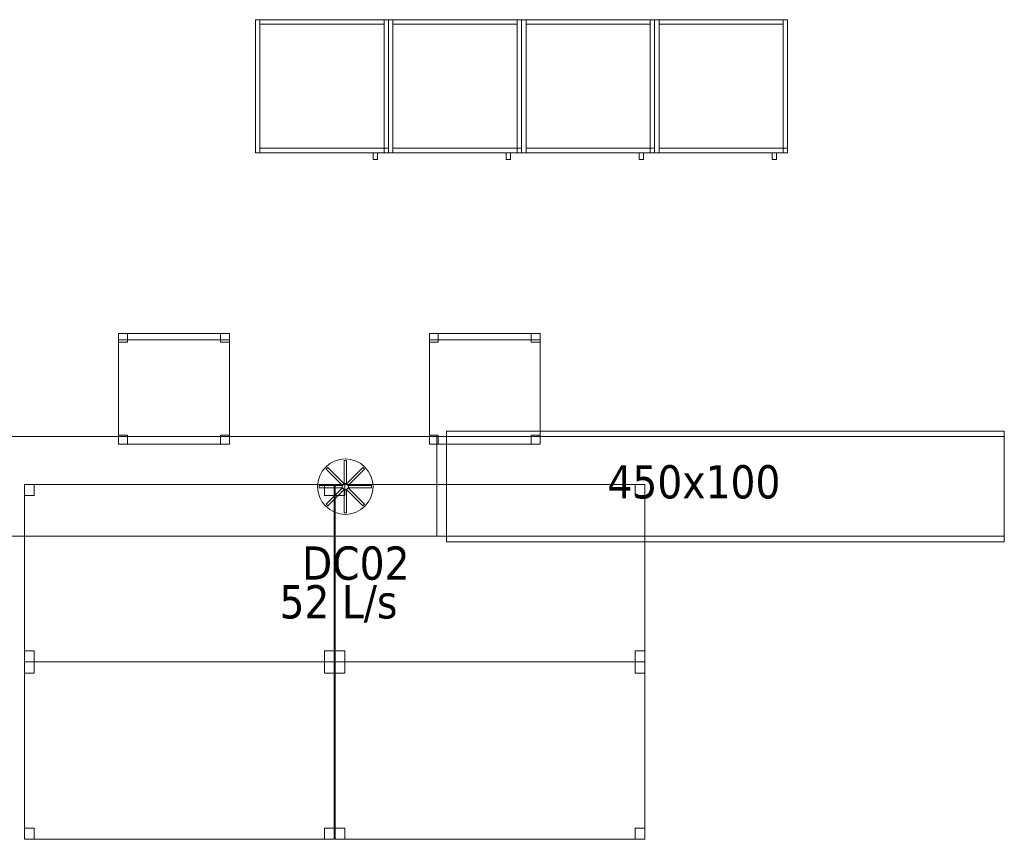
# Model space of a CAD drawing. Header units: metres. Extents: x 397.7 to 427.5, y 12.7 to 28.4.
# Tile 122 of 130: x 417.1 to 421.6, y 18.5 to 22.2. Entities that reach past the tile are written whole.
import ezdxf

# ---------------------------------------------------------------- set-up
doc = ezdxf.new("R2010")
doc.units = ezdxf.units.M
for name, color, linetype, lineweight in [('02_MOBILIARIO', 7, 'Continuous', 18), ('A-DETL-____-MBND', 7, 'Continuous', 18), ('A-DETL-GENF-OTLN', 7, 'Continuous', 18), ('M-HVAC-CDFF-IDEN', 7, 'Continuous', 30), ('M-HVAC-DUCT-IDEN', 7, 'Continuous', 30), ('M-HVAC-DUCT-OTLN', 7, 'Continuous', 18), ('Mobiliario', 7, 'Continuous', 18)]:
    doc.layers.add(name, color=color, linetype=linetype, lineweight=lineweight)
doc.styles.add('Tahoma_2', font='tahoma.ttf', dxfattribs={"height": 0.15})

# ---------------------------------------------------------------- blocks, each defined once
blk = doc.blocks.new('Family - Taula 140X80_P4-153774-07_CLI_AIRE_P4')
at = {"layer": 'A-DETL-____-MBND', "color": 253, "true_color": 0xaaaaaa}
for p, q in [((0, 0), (0, 0.8001)), ((0, 0.8001), (1.3973, 0.8001)), ((1.3973, 0.8001), (0, 0.8001)), ((0, 0.8001), (0, 0)), ((0, 0.7501), (0, 0.8001)), ((0, 0.8001), (0.0437, 0.8001)), ((0.0437, 0.8001), (0, 0.8001)), ((0, 0.8001), (0, 0.7501)), ((0.0437, 0.8001), (0.0437, 0.7501)), ((0.0437, 0.7501), (0.0437, 0.8001)), ((1.3536, 0.7501), (1.3536, 0.8001)), ((1.3536, 0.8001), (1.3973, 0.8001)), ((1.3973, 0.8001), (1.3536, 0.8001)), ((1.3536, 0.8001), (1.3536, 0.7501)), ((1.3973, 0.8001), (1.3973, 0)), ((1.3973, 0), (1.3973, 0.8001)), ((1.3973, 0.8001), (1.3973, 0.7501)), ((1.3973, 0.7501), (1.3973, 0.8001)), ((0.0437, 0.7501), (0, 0.7501)), ((0, 0.7501), (0.0437, 0.7501)), ((1.3973, 0.7501), (1.3536, 0.7501)), ((1.3536, 0.7501), (1.3973, 0.7501)), ((0, 0), (0, 0.05)), ((0, 0.05), (0.0437, 0.05)), ((0.0437, 0.05), (0, 0.05)), ((0, 0.05), (0, 0)), ((0.0437, 0.05), (0.0437, 0)), ((0.0437, 0), (0.0437, 0.05)), ((1.3536, 0), (1.3536, 0.05)), ((1.3536, 0.05), (1.3973, 0.05)), ((1.3973, 0.05), (1.3536, 0.05)), ((1.3536, 0.05), (1.3536, 0)), ((1.3973, 0.05), (1.3973, 0)), ((1.3973, 0), (1.3973, 0.05)), ((1.3973, 0), (0, 0)), ((0, 0), (1.3973, 0)), ((0.0437, 0), (0, 0)), ((0, 0), (0.0437, 0)), ((1.3973, 0), (1.3536, 0)), ((1.3536, 0), (1.3973, 0))]:
    blk.add_line(p, q, dxfattribs=at)
blk = doc.blocks.new('Family - Taula 140X80_P4-153790-07_CLI_AIRE_P4')
at = {"layer": 'A-DETL-____-MBND', "color": 253, "true_color": 0xaaaaaa}
for p, q in [((0, 0.7501), (0, 0.8001)), ((0, 0.8001), (0.0437, 0.8001)), ((0.0437, 0.8001), (0, 0.8001)), ((0, 0.8001), (0, 0.7501)), ((0, 0), (0, 0.8001)), ((0, 0.8001), (1.3973, 0.8001)), ((1.3973, 0.8001), (0, 0.8001)), ((0, 0.8001), (0, 0)), ((0.0437, 0.8001), (0.0437, 0.7501)), ((0.0437, 0.7501), (0.0437, 0.8001)), ((1.3536, 0.7501), (1.3536, 0.8001)), ((1.3536, 0.8001), (1.3973, 0.8001)), ((1.3973, 0.8001), (1.3536, 0.8001)), ((1.3536, 0.8001), (1.3536, 0.7501)), ((1.3973, 0.8001), (1.3973, 0.7501)), ((1.3973, 0.7501), (1.3973, 0.8001)), ((1.3973, 0.8001), (1.3973, 0)), ((1.3973, 0), (1.3973, 0.8001)), ((0.0437, 0.7501), (0, 0.7501)), ((0, 0.7501), (0.0437, 0.7501)), ((1.3973, 0.7501), (1.3536, 0.7501)), ((1.3536, 0.7501), (1.3973, 0.7501)), ((0, 0), (0, 0.05)), ((0, 0.05), (0.0437, 0.05)), ((0.0437, 0.05), (0, 0.05)), ((0, 0.05), (0, 0)), ((0.0437, 0.05), (0.0437, 0)), ((0.0437, 0), (0.0437, 0.05)), ((1.3536, 0), (1.3536, 0.05)), ((1.3536, 0.05), (1.3973, 0.05)), ((1.3973, 0.05), (1.3536, 0.05)), ((1.3536, 0.05), (1.3536, 0)), ((1.3973, 0.05), (1.3973, 0)), ((1.3973, 0), (1.3973, 0.05)), ((1.3973, 0), (0, 0)), ((0, 0), (1.3973, 0)), ((0.0437, 0), (0, 0)), ((0, 0), (0.0437, 0)), ((1.3973, 0), (1.3536, 0)), ((1.3536, 0), (1.3973, 0))]:
    blk.add_line(p, q, dxfattribs=at)
blk = doc.blocks.new('Family - Taula 140X80_P4-153805-07_CLI_AIRE_P4')
at = {"layer": 'A-DETL-____-MBND', "color": 253, "true_color": 0xaaaaaa}
for p, q in [((0, 0.8001), (1.3973, 0.8001)), ((0, 0), (0, 0.8001)), ((1.3973, 0.8001), (0, 0.8001)), ((0, 0.8001), (0, 0)), ((0, 0.8001), (0.0437, 0.8001)), ((0, 0.7501), (0, 0.8001)), ((0.0437, 0.8001), (0, 0.8001)), ((0, 0.8001), (0, 0.7501)), ((0.0437, 0.8001), (0.0437, 0.7501)), ((0.0437, 0.7501), (0.0437, 0.8001)), ((1.3536, 0.8001), (1.3973, 0.8001)), ((1.3536, 0.7501), (1.3536, 0.8001)), ((1.3973, 0.8001), (1.3536, 0.8001)), ((1.3536, 0.8001), (1.3536, 0.7501)), ((1.3973, 0.8001), (1.3973, 0)), ((1.3973, 0), (1.3973, 0.8001)), ((1.3973, 0.8001), (1.3973, 0.7501)), ((1.3973, 0.7501), (1.3973, 0.8001)), ((0.0437, 0.7501), (0, 0.7501)), ((0, 0.7501), (0.0437, 0.7501)), ((1.3973, 0.7501), (1.3536, 0.7501)), ((1.3536, 0.7501), (1.3973, 0.7501)), ((0, 0.05), (0.0437, 0.05)), ((0, 0), (0, 0.05)), ((0.0437, 0.05), (0, 0.05)), ((0, 0.05), (0, 0)), ((0.0437, 0.05), (0.0437, 0)), ((0.0437, 0), (0.0437, 0.05)), ((1.3536, 0.05), (1.3973, 0.05)), ((1.3536, 0), (1.3536, 0.05)), ((1.3973, 0.05), (1.3536, 0.05)), ((1.3536, 0.05), (1.3536, 0)), ((1.3973, 0.05), (1.3973, 0)), ((1.3973, 0), (1.3973, 0.05)), ((0, 0), (1.3973, 0)), ((0.0437, 0), (0, 0)), ((0, 0), (0.0437, 0)), ((1.3973, 0), (1.3536, 0)), ((1.3536, 0), (1.3973, 0)), ((1.3973, 0), (0, 0))]:
    blk.add_line(p, q, dxfattribs=at)
blk = doc.blocks.new('Family - Armai 60x60x60_P4-153862-07_CLI_AIRE_P4')
at = {"layer": 'A-DETL-____-MBND', "color": 253, "true_color": 0xaaaaaa}
for p, q in [((0, 0.03), (0, 0.63)), ((0, 0.63), (0, 0.03)), ((0, 0.63), (0.6, 0.63)), ((0.6, 0.63), (0, 0.63)), ((0, 0.03), (0, 0.63)), ((0, 0.63), (0, 0.03)), ((0, 0.63), (0.6, 0.63)), ((0.6, 0.63), (0, 0.63)), ((0, 0.03), (0, 0.63)), ((0, 0.63), (0.02, 0.63)), ((0, 0.63), (0.02, 0.63)), ((0, 0.63), (0, 0.03)), ((0.02, 0.61), (0.02, 0.63)), ((0.02, 0.63), (0.02, 0.61)), ((0.02, 0.63), (0.58, 0.63)), ((0.58, 0.63), (0.02, 0.63)), ((0.02, 0.63), (0.02, 0.03)), ((0.02, 0.03), (0.02, 0.63)), ((0.58, 0.63), (0.58, 0.61)), ((0.58, 0.63), (0.58, 0.61)), ((0.58, 0.03), (0.58, 0.63)), ((0.58, 0.63), (0.6, 0.63)), ((0.58, 0.63), (0.6, 0.63)), ((0.58, 0.63), (0.58, 0.03)), ((0.6, 0.63), (0.6, 0.03)), ((0.6, 0.03), (0.6, 0.63)), ((0.6, 0.63), (0.6, 0.03)), ((0.6, 0.03), (0.6, 0.63)), ((0.6, 0.63), (0.6, 0.03)), ((0.6, 0.03), (0.6, 0.63)), ((0.58, 0.61), (0.02, 0.61)), ((0.02, 0.61), (0.58, 0.61)), ((0.02, 0.03), (0.02, 0.05)), ((0.02, 0.05), (0.02, 0.03)), ((0.02, 0.05), (0.58, 0.05)), ((0.58, 0.05), (0.02, 0.05)), ((0.58, 0.05), (0.58, 0.03)), ((0.58, 0.05), (0.58, 0.03)), ((0.58, 0.03), (0.58, 0.05)), ((0.58, 0.05), (0.6, 0.05)), ((0.58, 0.03), (0.58, 0.05)), ((0.6, 0.05), (0.58, 0.05)), ((0.6, 0.05), (0.6, 0.03)), ((0.6, 0.03), (0.6, 0.05)), ((0.6, 0.03), (0, 0.03)), ((0, 0.03), (0.6, 0.03)), ((0.6, 0.03), (0, 0.03)), ((0, 0.03), (0.6, 0.03)), ((0.02, 0.03), (0, 0.03)), ((0, 0.03), (0.02, 0.03)), ((0.58, 0.03), (0.02, 0.03)), ((0.02, 0.03), (0.58, 0.03)), ((0.53, 0), (0.53, 0.03)), ((0.53, 0.03), (0.53, 0)), ((0.53, 0.03), (0.55, 0.03)), ((0.55, 0.03), (0.53, 0.03)), ((0.55, 0), (0.53, 0)), ((0.53, 0), (0.55, 0)), ((0.55, 0.03), (0.55, 0)), ((0.55, 0.03), (0.55, 0)), ((0.6, 0.03), (0.58, 0.03)), ((0.58, 0.03), (0.6, 0.03)), ((0.6, 0.03), (0.58, 0.03)), ((0.58, 0.03), (0.6, 0.03))]:
    blk.add_line(p, q, dxfattribs=at)
blk = doc.blocks.new('Family - Armai 60x60x60_P4-153888-07_CLI_AIRE_P4')
at = {"layer": '02_MOBILIARIO', "color": 253, "true_color": 0xaaaaaa}
for p, q in [((0, 0.03), (0, 0.63)), ((0, 0.63), (0, 0.03)), ((0, 0.63), (0.6, 0.63)), ((0.6, 0.63), (0, 0.63)), ((0, 0.03), (0, 0.63)), ((0, 0.63), (0.02, 0.63)), ((0.02, 0.63), (0.02, 0.61)), ((0.02, 0.63), (0.58, 0.63)), ((0.02, 0.63), (0.02, 0.03)), ((0.58, 0.63), (0.58, 0.61)), ((0.58, 0.03), (0.58, 0.63)), ((0.58, 0.63), (0.6, 0.63)), ((0.6, 0.63), (0.6, 0.03)), ((0.6, 0.03), (0.6, 0.63)), ((0.6, 0.63), (0.6, 0.03)), ((0.58, 0.61), (0.02, 0.61)), ((0.02, 0.05), (0.02, 0.03)), ((0.02, 0.05), (0.58, 0.05)), ((0.58, 0.03), (0.58, 0.05)), ((0.58, 0.05), (0.6, 0.05)), ((0.58, 0.05), (0.58, 0.03)), ((0.6, 0.03), (0.6, 0.05)), ((0.6, 0.03), (0, 0.03)), ((0, 0.03), (0.6, 0.03)), ((0, 0.03), (0.02, 0.03)), ((0.58, 0.03), (0.02, 0.03)), ((0.6, 0.03), (0.58, 0.03)), ((0.58, 0.03), (0.6, 0.03))]:
    blk.add_line(p, q, dxfattribs=at)
at = {"layer": 'Mobiliario', "color": 253, "true_color": 0xaaaaaa}
for p, q in [((0.02, 0.63), (0, 0.63)), ((0, 0.63), (0, 0.03)), ((0.02, 0.63), (0.02, 0.61)), ((0.58, 0.63), (0.02, 0.63)), ((0.02, 0.03), (0.02, 0.63)), ((0.58, 0.61), (0.58, 0.63)), ((0.6, 0.63), (0.58, 0.63)), ((0.58, 0.63), (0.58, 0.03)), ((0.6, 0.03), (0.6, 0.63)), ((0.02, 0.61), (0.58, 0.61)), ((0.02, 0.05), (0.02, 0.03)), ((0.58, 0.05), (0.02, 0.05)), ((0.6, 0.05), (0.58, 0.05)), ((0.58, 0.05), (0.58, 0.03)), ((0.58, 0.03), (0.58, 0.05)), ((0.6, 0.03), (0.6, 0.05)), ((0, 0.03), (0.02, 0.03)), ((0.02, 0.03), (0.58, 0.03)), ((0.58, 0.03), (0.6, 0.03)), ((0.58, 0.03), (0.6, 0.03))]:
    blk.add_line(p, q, dxfattribs=at)
blk = doc.blocks.new('Family - Armai 60x60x60_P4-154058-07_CLI_AIRE_P4')
at = {"layer": 'A-DETL-____-MBND', "color": 253, "true_color": 0xaaaaaa}
for p, q in [((0, 0.03), (0, 0.63)), ((0, 0.63), (0, 0.03)), ((0, 0.63), (0.6, 0.63)), ((0.6, 0.63), (0, 0.63)), ((0, 0.03), (0, 0.63)), ((0, 0.63), (0.02, 0.63)), ((0, 0.63), (0.02, 0.63)), ((0, 0.63), (0, 0.03)), ((0, 0.03), (0, 0.63)), ((0, 0.63), (0, 0.03)), ((0, 0.63), (0.6, 0.63)), ((0.6, 0.63), (0, 0.63)), ((0.02, 0.61), (0.02, 0.63)), ((0.02, 0.63), (0.02, 0.61)), ((0.02, 0.63), (0.58, 0.63)), ((0.58, 0.63), (0.02, 0.63)), ((0.02, 0.63), (0.02, 0.03)), ((0.02, 0.03), (0.02, 0.63)), ((0.58, 0.63), (0.58, 0.61)), ((0.58, 0.63), (0.58, 0.61)), ((0.58, 0.03), (0.58, 0.63)), ((0.58, 0.63), (0.6, 0.63)), ((0.58, 0.63), (0.6, 0.63)), ((0.58, 0.63), (0.58, 0.03)), ((0.6, 0.63), (0.6, 0.03)), ((0.6, 0.03), (0.6, 0.63)), ((0.6, 0.63), (0.6, 0.03)), ((0.6, 0.03), (0.6, 0.63)), ((0.6, 0.63), (0.6, 0.03)), ((0.6, 0.03), (0.6, 0.63)), ((0.58, 0.61), (0.02, 0.61)), ((0.02, 0.61), (0.58, 0.61)), ((0.02, 0.03), (0.02, 0.05)), ((0.02, 0.05), (0.02, 0.03)), ((0.02, 0.05), (0.58, 0.05)), ((0.58, 0.05), (0.02, 0.05)), ((0.58, 0.05), (0.58, 0.03)), ((0.58, 0.05), (0.58, 0.03)), ((0.58, 0.03), (0.58, 0.05)), ((0.58, 0.05), (0.6, 0.05)), ((0.58, 0.03), (0.58, 0.05)), ((0.6, 0.05), (0.58, 0.05)), ((0.6, 0.05), (0.6, 0.03)), ((0.6, 0.03), (0.6, 0.05)), ((0.6, 0.03), (0, 0.03)), ((0, 0.03), (0.6, 0.03)), ((0.02, 0.03), (0, 0.03)), ((0, 0.03), (0.02, 0.03)), ((0.6, 0.03), (0, 0.03)), ((0, 0.03), (0.6, 0.03)), ((0.58, 0.03), (0.02, 0.03)), ((0.02, 0.03), (0.58, 0.03)), ((0.53, 0), (0.53, 0.03)), ((0.53, 0.03), (0.53, 0)), ((0.53, 0.03), (0.55, 0.03)), ((0.55, 0.03), (0.53, 0.03)), ((0.55, 0), (0.53, 0)), ((0.53, 0), (0.55, 0)), ((0.55, 0.03), (0.55, 0)), ((0.55, 0.03), (0.55, 0)), ((0.6, 0.03), (0.58, 0.03)), ((0.58, 0.03), (0.6, 0.03)), ((0.6, 0.03), (0.58, 0.03)), ((0.58, 0.03), (0.6, 0.03))]:
    blk.add_line(p, q, dxfattribs=at)
blk = doc.blocks.new('Family - Armai 60x60x60_P4-154083-07_CLI_AIRE_P4')
at = {"layer": 'A-DETL-____-MBND', "color": 253, "true_color": 0xaaaaaa}
for p, q in [((0, 0.03), (0, 0.63)), ((0, 0.63), (0, 0.03)), ((0, 0.63), (0.6, 0.63)), ((0.6, 0.63), (0, 0.63)), ((0, 0.03), (0, 0.63)), ((0, 0.63), (0.02, 0.63)), ((0, 0.63), (0.02, 0.63)), ((0, 0.63), (0, 0.03)), ((0, 0.03), (0, 0.63)), ((0, 0.63), (0, 0.03)), ((0, 0.63), (0.6, 0.63)), ((0.6, 0.63), (0, 0.63)), ((0.02, 0.61), (0.02, 0.63)), ((0.02, 0.63), (0.02, 0.61)), ((0.02, 0.63), (0.58, 0.63)), ((0.58, 0.63), (0.02, 0.63)), ((0.02, 0.63), (0.02, 0.03)), ((0.02, 0.03), (0.02, 0.63)), ((0.58, 0.63), (0.58, 0.61)), ((0.58, 0.63), (0.58, 0.61)), ((0.58, 0.03), (0.58, 0.63)), ((0.58, 0.63), (0.6, 0.63)), ((0.58, 0.63), (0.6, 0.63)), ((0.58, 0.63), (0.58, 0.03)), ((0.6, 0.63), (0.6, 0.03)), ((0.6, 0.03), (0.6, 0.63)), ((0.6, 0.63), (0.6, 0.03)), ((0.6, 0.03), (0.6, 0.63)), ((0.6, 0.63), (0.6, 0.03)), ((0.6, 0.03), (0.6, 0.63)), ((0.58, 0.61), (0.02, 0.61)), ((0.02, 0.61), (0.58, 0.61)), ((0.02, 0.03), (0.02, 0.05)), ((0.02, 0.05), (0.02, 0.03)), ((0.02, 0.05), (0.58, 0.05)), ((0.58, 0.05), (0.02, 0.05)), ((0.58, 0.05), (0.58, 0.03)), ((0.58, 0.05), (0.58, 0.03)), ((0.58, 0.03), (0.58, 0.05)), ((0.58, 0.05), (0.6, 0.05)), ((0.58, 0.03), (0.58, 0.05)), ((0.6, 0.05), (0.58, 0.05)), ((0.6, 0.05), (0.6, 0.03)), ((0.6, 0.03), (0.6, 0.05)), ((0.6, 0.03), (0, 0.03)), ((0, 0.03), (0.6, 0.03)), ((0.02, 0.03), (0, 0.03)), ((0, 0.03), (0.02, 0.03)), ((0.6, 0.03), (0, 0.03)), ((0, 0.03), (0.6, 0.03)), ((0.58, 0.03), (0.02, 0.03)), ((0.02, 0.03), (0.58, 0.03)), ((0.53, 0), (0.53, 0.03)), ((0.53, 0.03), (0.53, 0)), ((0.53, 0.03), (0.55, 0.03)), ((0.55, 0.03), (0.53, 0.03)), ((0.55, 0), (0.53, 0)), ((0.53, 0), (0.55, 0)), ((0.55, 0.03), (0.55, 0)), ((0.55, 0.03), (0.55, 0)), ((0.6, 0.03), (0.58, 0.03)), ((0.58, 0.03), (0.6, 0.03)), ((0.6, 0.03), (0.58, 0.03)), ((0.58, 0.03), (0.6, 0.03))]:
    blk.add_line(p, q, dxfattribs=at)
blk = doc.blocks.new('Family - Armai 60x60x60_P4-154100-07_CLI_AIRE_P4')
at = {"layer": 'A-DETL-____-MBND', "color": 253, "true_color": 0xaaaaaa}
for p, q in [((0, 0.03), (0, 0.63)), ((0, 0.63), (0, 0.03)), ((0, 0.63), (0.6, 0.63)), ((0.6, 0.63), (0, 0.63)), ((0, 0.03), (0, 0.63)), ((0, 0.63), (0.02, 0.63)), ((0, 0.63), (0.02, 0.63)), ((0, 0.63), (0, 0.03)), ((0, 0.03), (0, 0.63)), ((0, 0.63), (0, 0.03)), ((0, 0.63), (0.6, 0.63)), ((0.6, 0.63), (0, 0.63)), ((0.02, 0.63), (0.02, 0.03)), ((0.02, 0.03), (0.02, 0.63)), ((0.02, 0.61), (0.02, 0.63)), ((0.02, 0.63), (0.02, 0.61)), ((0.02, 0.63), (0.58, 0.63)), ((0.58, 0.63), (0.02, 0.63)), ((0.58, 0.03), (0.58, 0.63)), ((0.58, 0.63), (0.6, 0.63)), ((0.58, 0.63), (0.6, 0.63)), ((0.58, 0.63), (0.58, 0.03)), ((0.58, 0.63), (0.58, 0.61)), ((0.58, 0.63), (0.58, 0.61)), ((0.6, 0.63), (0.6, 0.03)), ((0.6, 0.03), (0.6, 0.63)), ((0.6, 0.63), (0.6, 0.03)), ((0.6, 0.03), (0.6, 0.63)), ((0.6, 0.63), (0.6, 0.03)), ((0.6, 0.03), (0.6, 0.63)), ((0.58, 0.61), (0.02, 0.61)), ((0.02, 0.61), (0.58, 0.61)), ((0.02, 0.03), (0.02, 0.05)), ((0.02, 0.05), (0.02, 0.03)), ((0.02, 0.05), (0.58, 0.05)), ((0.58, 0.05), (0.02, 0.05)), ((0.58, 0.05), (0.58, 0.03)), ((0.58, 0.05), (0.58, 0.03)), ((0.58, 0.03), (0.58, 0.05)), ((0.58, 0.05), (0.6, 0.05)), ((0.58, 0.03), (0.58, 0.05)), ((0.6, 0.05), (0.58, 0.05)), ((0.6, 0.05), (0.6, 0.03)), ((0.6, 0.03), (0.6, 0.05)), ((0.6, 0.03), (0, 0.03)), ((0, 0.03), (0.6, 0.03)), ((0.02, 0.03), (0, 0.03)), ((0, 0.03), (0.02, 0.03)), ((0.6, 0.03), (0, 0.03)), ((0, 0.03), (0.6, 0.03)), ((0.58, 0.03), (0.02, 0.03)), ((0.02, 0.03), (0.58, 0.03)), ((0.53, 0), (0.53, 0.03)), ((0.53, 0.03), (0.53, 0)), ((0.53, 0.03), (0.55, 0.03)), ((0.55, 0.03), (0.53, 0.03)), ((0.55, 0), (0.53, 0)), ((0.53, 0), (0.55, 0)), ((0.55, 0.03), (0.55, 0)), ((0.55, 0.03), (0.55, 0)), ((0.6, 0.03), (0.58, 0.03)), ((0.58, 0.03), (0.6, 0.03)), ((0.6, 0.03), (0.58, 0.03)), ((0.58, 0.03), (0.6, 0.03))]:
    blk.add_line(p, q, dxfattribs=at)
blk = doc.blocks.new('Family - Taula 140X80_P4-154122-07_CLI_AIRE_P4')
at = {"layer": 'A-DETL-____-MBND', "color": 253, "true_color": 0xaaaaaa}
for p, q in [((0, 0.8001), (0.0437, 0.8001)), ((0, 0.7501), (0, 0.8001)), ((0.0437, 0.8001), (0, 0.8001)), ((0, 0.8001), (0, 0.7501)), ((0, 0.8001), (1.3973, 0.8001)), ((0, 0), (0, 0.8001)), ((1.3973, 0.8001), (0, 0.8001)), ((0, 0.8001), (0, 0)), ((0.0437, 0.8001), (0.0437, 0.7501)), ((0.0437, 0.7501), (0.0437, 0.8001)), ((1.3536, 0.8001), (1.3973, 0.8001)), ((1.3536, 0.7501), (1.3536, 0.8001)), ((1.3973, 0.8001), (1.3536, 0.8001)), ((1.3536, 0.8001), (1.3536, 0.7501)), ((1.3973, 0.8001), (1.3973, 0)), ((1.3973, 0), (1.3973, 0.8001)), ((1.3973, 0.8001), (1.3973, 0.7501)), ((1.3973, 0.7501), (1.3973, 0.8001)), ((0.0437, 0.7501), (0, 0.7501)), ((0, 0.7501), (0.0437, 0.7501)), ((1.3973, 0.7501), (1.3536, 0.7501)), ((1.3536, 0.7501), (1.3973, 0.7501)), ((0, 0.05), (0.0437, 0.05)), ((0, 0), (0, 0.05)), ((0.0437, 0.05), (0, 0.05)), ((0, 0.05), (0, 0)), ((0.0437, 0.05), (0.0437, 0)), ((0.0437, 0), (0.0437, 0.05)), ((1.3536, 0.05), (1.3973, 0.05)), ((1.3536, 0), (1.3536, 0.05)), ((1.3973, 0.05), (1.3536, 0.05)), ((1.3536, 0.05), (1.3536, 0)), ((1.3973, 0.05), (1.3973, 0)), ((1.3973, 0), (1.3973, 0.05)), ((0, 0), (1.3973, 0)), ((0.0437, 0), (0, 0)), ((0, 0), (0.0437, 0)), ((1.3973, 0), (1.3536, 0)), ((1.3536, 0), (1.3973, 0)), ((1.3973, 0), (0, 0))]:
    blk.add_line(p, q, dxfattribs=at)
blk = doc.blocks.new('Family - Armai 60x60x60_P4-154150-07_CLI_AIRE_P4')
at = {"layer": 'A-DETL-____-MBND', "color": 253, "true_color": 0xaaaaaa}
for p, q in [((0, 0.03), (0, 0.63)), ((0, 0.63), (0, 0.03)), ((0, 0.63), (0.6, 0.63)), ((0.6, 0.63), (0, 0.63)), ((0, 0.03), (0, 0.63)), ((0, 0.63), (0, 0.03)), ((0, 0.63), (0.6, 0.63)), ((0.6, 0.63), (0, 0.63)), ((0, 0.03), (0, 0.63)), ((0, 0.63), (0.02, 0.63)), ((0, 0.63), (0.02, 0.63)), ((0, 0.63), (0, 0.03)), ((0.02, 0.63), (0.02, 0.03)), ((0.02, 0.03), (0.02, 0.63)), ((0.02, 0.61), (0.02, 0.63)), ((0.02, 0.63), (0.02, 0.61)), ((0.02, 0.63), (0.58, 0.63)), ((0.58, 0.63), (0.02, 0.63)), ((0.58, 0.03), (0.58, 0.63)), ((0.58, 0.63), (0.6, 0.63)), ((0.58, 0.63), (0.6, 0.63)), ((0.58, 0.63), (0.58, 0.03)), ((0.58, 0.63), (0.58, 0.61)), ((0.58, 0.63), (0.58, 0.61)), ((0.6, 0.63), (0.6, 0.03)), ((0.6, 0.03), (0.6, 0.63)), ((0.6, 0.63), (0.6, 0.03)), ((0.6, 0.03), (0.6, 0.63)), ((0.6, 0.63), (0.6, 0.03)), ((0.6, 0.03), (0.6, 0.63)), ((0.58, 0.61), (0.02, 0.61)), ((0.02, 0.61), (0.58, 0.61)), ((0.02, 0.03), (0.02, 0.05)), ((0.02, 0.05), (0.02, 0.03)), ((0.02, 0.05), (0.58, 0.05)), ((0.58, 0.05), (0.02, 0.05)), ((0.58, 0.05), (0.58, 0.03)), ((0.58, 0.05), (0.58, 0.03)), ((0.58, 0.03), (0.58, 0.05)), ((0.58, 0.05), (0.6, 0.05)), ((0.58, 0.03), (0.58, 0.05)), ((0.6, 0.05), (0.58, 0.05)), ((0.6, 0.05), (0.6, 0.03)), ((0.6, 0.03), (0.6, 0.05)), ((0.6, 0.03), (0, 0.03)), ((0, 0.03), (0.6, 0.03)), ((0.6, 0.03), (0, 0.03)), ((0, 0.03), (0.6, 0.03)), ((0.02, 0.03), (0, 0.03)), ((0, 0.03), (0.02, 0.03)), ((0.58, 0.03), (0.02, 0.03)), ((0.02, 0.03), (0.58, 0.03)), ((0.53, 0), (0.53, 0.03)), ((0.53, 0.03), (0.53, 0)), ((0.53, 0.03), (0.55, 0.03)), ((0.55, 0.03), (0.53, 0.03)), ((0.55, 0), (0.53, 0)), ((0.53, 0), (0.55, 0)), ((0.55, 0.03), (0.55, 0)), ((0.55, 0.03), (0.55, 0)), ((0.6, 0.03), (0.58, 0.03)), ((0.58, 0.03), (0.6, 0.03)), ((0.6, 0.03), (0.58, 0.03)), ((0.58, 0.03), (0.6, 0.03))]:
    blk.add_line(p, q, dxfattribs=at)
blk = doc.blocks.new('Family - Armai 60x60x60_P4-154156-07_CLI_AIRE_P4')
at = {"layer": 'A-DETL-____-MBND', "color": 253, "true_color": 0xaaaaaa}
for p, q in [((0, 0.03), (0, 0.63)), ((0, 0.63), (0, 0.03)), ((0, 0.63), (0.6, 0.63)), ((0.6, 0.63), (0, 0.63)), ((0, 0.03), (0, 0.63)), ((0, 0.63), (0.02, 0.63)), ((0, 0.63), (0.02, 0.63)), ((0, 0.63), (0, 0.03)), ((0, 0.03), (0, 0.63)), ((0, 0.63), (0, 0.03)), ((0, 0.63), (0.6, 0.63)), ((0.6, 0.63), (0, 0.63)), ((0.02, 0.61), (0.02, 0.63)), ((0.02, 0.63), (0.02, 0.61)), ((0.02, 0.63), (0.58, 0.63)), ((0.58, 0.63), (0.02, 0.63)), ((0.02, 0.63), (0.02, 0.03)), ((0.02, 0.03), (0.02, 0.63)), ((0.58, 0.03), (0.58, 0.63)), ((0.58, 0.63), (0.6, 0.63)), ((0.58, 0.63), (0.6, 0.63)), ((0.58, 0.63), (0.58, 0.03)), ((0.58, 0.63), (0.58, 0.61)), ((0.58, 0.63), (0.58, 0.61)), ((0.6, 0.63), (0.6, 0.03)), ((0.6, 0.03), (0.6, 0.63)), ((0.6, 0.63), (0.6, 0.03)), ((0.6, 0.03), (0.6, 0.63)), ((0.6, 0.63), (0.6, 0.03)), ((0.6, 0.03), (0.6, 0.63)), ((0.58, 0.61), (0.02, 0.61)), ((0.02, 0.61), (0.58, 0.61)), ((0.02, 0.03), (0.02, 0.05)), ((0.02, 0.05), (0.02, 0.03)), ((0.02, 0.05), (0.58, 0.05)), ((0.58, 0.05), (0.02, 0.05)), ((0.58, 0.05), (0.58, 0.03)), ((0.58, 0.05), (0.58, 0.03)), ((0.58, 0.03), (0.58, 0.05)), ((0.58, 0.05), (0.6, 0.05)), ((0.58, 0.03), (0.58, 0.05)), ((0.6, 0.05), (0.58, 0.05)), ((0.6, 0.05), (0.6, 0.03)), ((0.6, 0.03), (0.6, 0.05)), ((0.6, 0.03), (0, 0.03)), ((0, 0.03), (0.6, 0.03)), ((0.02, 0.03), (0, 0.03)), ((0, 0.03), (0.02, 0.03)), ((0.6, 0.03), (0, 0.03)), ((0, 0.03), (0.6, 0.03)), ((0.58, 0.03), (0.02, 0.03)), ((0.02, 0.03), (0.58, 0.03)), ((0.53, 0), (0.53, 0.03)), ((0.53, 0.03), (0.53, 0)), ((0.53, 0.03), (0.55, 0.03)), ((0.55, 0.03), (0.53, 0.03)), ((0.55, 0), (0.53, 0)), ((0.53, 0), (0.55, 0)), ((0.55, 0.03), (0.55, 0)), ((0.55, 0.03), (0.55, 0)), ((0.6, 0.03), (0.58, 0.03)), ((0.58, 0.03), (0.6, 0.03)), ((0.6, 0.03), (0.58, 0.03)), ((0.58, 0.03), (0.6, 0.03))]:
    blk.add_line(p, q, dxfattribs=at)
blk = doc.blocks.new('Family - Armai 60x60x60_P4-154184-07_CLI_AIRE_P4')
at = {"layer": '02_MOBILIARIO', "color": 253, "true_color": 0xaaaaaa}
for p, q in [((0, 0.03), (0, 0.63)), ((0, 0.63), (0.02, 0.63)), ((0, 0.03), (0, 0.63)), ((0, 0.63), (0, 0.03)), ((0, 0.63), (0.6, 0.63)), ((0.6, 0.63), (0, 0.63)), ((0.02, 0.63), (0.02, 0.61)), ((0.02, 0.63), (0.58, 0.63)), ((0.02, 0.63), (0.02, 0.03)), ((0.58, 0.63), (0.58, 0.61)), ((0.58, 0.03), (0.58, 0.63)), ((0.58, 0.63), (0.6, 0.63)), ((0.6, 0.63), (0.6, 0.03)), ((0.6, 0.63), (0.6, 0.03)), ((0.6, 0.03), (0.6, 0.63)), ((0.58, 0.61), (0.02, 0.61)), ((0.02, 0.05), (0.02, 0.03)), ((0.02, 0.05), (0.58, 0.05)), ((0.58, 0.03), (0.58, 0.05)), ((0.58, 0.05), (0.6, 0.05)), ((0.58, 0.05), (0.58, 0.03)), ((0.6, 0.03), (0.6, 0.05)), ((0, 0.03), (0.02, 0.03)), ((0.6, 0.03), (0, 0.03)), ((0, 0.03), (0.6, 0.03)), ((0.58, 0.03), (0.02, 0.03)), ((0.58, 0.03), (0.6, 0.03)), ((0.6, 0.03), (0.58, 0.03))]:
    blk.add_line(p, q, dxfattribs=at)
at = {"layer": 'Mobiliario', "color": 253, "true_color": 0xaaaaaa}
for p, q in [((0.02, 0.63), (0, 0.63)), ((0, 0.63), (0, 0.03)), ((0.02, 0.63), (0.02, 0.61)), ((0.58, 0.63), (0.02, 0.63)), ((0.02, 0.03), (0.02, 0.63)), ((0.58, 0.61), (0.58, 0.63)), ((0.6, 0.63), (0.58, 0.63)), ((0.58, 0.63), (0.58, 0.03)), ((0.6, 0.03), (0.6, 0.63)), ((0.02, 0.61), (0.58, 0.61)), ((0.02, 0.05), (0.02, 0.03)), ((0.58, 0.05), (0.02, 0.05)), ((0.6, 0.05), (0.58, 0.05)), ((0.58, 0.05), (0.58, 0.03)), ((0.58, 0.03), (0.58, 0.05)), ((0.6, 0.03), (0.6, 0.05)), ((0, 0.03), (0.02, 0.03)), ((0.02, 0.03), (0.58, 0.03)), ((0.58, 0.03), (0.6, 0.03)), ((0.58, 0.03), (0.6, 0.03))]:
    blk.add_line(p, q, dxfattribs=at)
blk = doc.blocks.new('Family - Armai 60x60x60_P4-154274-07_CLI_AIRE_P4')
at = {"layer": 'A-DETL-____-MBND', "color": 253, "true_color": 0xaaaaaa}
for p, q in [((0, 0.03), (0, 0.63)), ((0, 0.63), (0, 0.03)), ((0, 0.63), (0.6, 0.63)), ((0.6, 0.63), (0, 0.63)), ((0, 0.03), (0, 0.63)), ((0, 0.63), (0.02, 0.63)), ((0, 0.63), (0.02, 0.63)), ((0, 0.63), (0, 0.03)), ((0, 0.03), (0, 0.63)), ((0, 0.63), (0, 0.03)), ((0, 0.63), (0.6, 0.63)), ((0.6, 0.63), (0, 0.63)), ((0.02, 0.61), (0.02, 0.63)), ((0.02, 0.63), (0.02, 0.61)), ((0.02, 0.63), (0.58, 0.63)), ((0.58, 0.63), (0.02, 0.63)), ((0.02, 0.63), (0.02, 0.03)), ((0.02, 0.03), (0.02, 0.63)), ((0.58, 0.03), (0.58, 0.63)), ((0.58, 0.63), (0.6, 0.63)), ((0.58, 0.63), (0.6, 0.63)), ((0.58, 0.63), (0.58, 0.03)), ((0.58, 0.63), (0.58, 0.61)), ((0.58, 0.63), (0.58, 0.61)), ((0.6, 0.63), (0.6, 0.03)), ((0.6, 0.03), (0.6, 0.63)), ((0.6, 0.63), (0.6, 0.03)), ((0.6, 0.03), (0.6, 0.63)), ((0.6, 0.63), (0.6, 0.03)), ((0.6, 0.03), (0.6, 0.63)), ((0.58, 0.61), (0.02, 0.61)), ((0.02, 0.61), (0.58, 0.61)), ((0.02, 0.03), (0.02, 0.05)), ((0.02, 0.05), (0.02, 0.03)), ((0.02, 0.05), (0.58, 0.05)), ((0.58, 0.05), (0.02, 0.05)), ((0.58, 0.05), (0.58, 0.03)), ((0.58, 0.05), (0.58, 0.03)), ((0.58, 0.03), (0.58, 0.05)), ((0.58, 0.05), (0.6, 0.05)), ((0.58, 0.03), (0.58, 0.05)), ((0.6, 0.05), (0.58, 0.05)), ((0.6, 0.05), (0.6, 0.03)), ((0.6, 0.03), (0.6, 0.05)), ((0.6, 0.03), (0, 0.03)), ((0, 0.03), (0.6, 0.03)), ((0.02, 0.03), (0, 0.03)), ((0, 0.03), (0.02, 0.03)), ((0.6, 0.03), (0, 0.03)), ((0, 0.03), (0.6, 0.03)), ((0.58, 0.03), (0.02, 0.03)), ((0.02, 0.03), (0.58, 0.03)), ((0.53, 0), (0.53, 0.03)), ((0.53, 0.03), (0.53, 0)), ((0.53, 0.03), (0.55, 0.03)), ((0.55, 0.03), (0.53, 0.03)), ((0.55, 0), (0.53, 0)), ((0.53, 0), (0.55, 0)), ((0.55, 0.03), (0.55, 0)), ((0.55, 0.03), (0.55, 0)), ((0.6, 0.03), (0.58, 0.03)), ((0.58, 0.03), (0.6, 0.03)), ((0.6, 0.03), (0.58, 0.03)), ((0.58, 0.03), (0.6, 0.03))]:
    blk.add_line(p, q, dxfattribs=at)
blk = doc.blocks.new('Family - Armai 60x60x60_P4-154424-07_CLI_AIRE_P4')
at = {"layer": '02_MOBILIARIO', "color": 253, "true_color": 0xaaaaaa}
for p, q in [((0, 0.03), (0, 0.63)), ((0, 0.63), (0, 0.03)), ((0, 0.63), (0.6, 0.63)), ((0.6, 0.63), (0, 0.63)), ((0, 0.03), (0, 0.63)), ((0, 0.63), (0.02, 0.63)), ((0.02, 0.63), (0.02, 0.61)), ((0.02, 0.63), (0.58, 0.63)), ((0.02, 0.63), (0.02, 0.03)), ((0.58, 0.03), (0.58, 0.63)), ((0.58, 0.63), (0.6, 0.63)), ((0.58, 0.63), (0.58, 0.61)), ((0.6, 0.63), (0.6, 0.03)), ((0.6, 0.63), (0.6, 0.03)), ((0.6, 0.03), (0.6, 0.63)), ((0.58, 0.61), (0.02, 0.61)), ((0.02, 0.05), (0.02, 0.03)), ((0.02, 0.05), (0.58, 0.05)), ((0.58, 0.05), (0.58, 0.03)), ((0.58, 0.03), (0.58, 0.05)), ((0.58, 0.05), (0.6, 0.05)), ((0.6, 0.03), (0.6, 0.05)), ((0.6, 0.03), (0, 0.03)), ((0, 0.03), (0.6, 0.03)), ((0, 0.03), (0.02, 0.03)), ((0.58, 0.03), (0.02, 0.03)), ((0.58, 0.03), (0.6, 0.03)), ((0.6, 0.03), (0.58, 0.03))]:
    blk.add_line(p, q, dxfattribs=at)
at = {"layer": 'Mobiliario', "color": 253, "true_color": 0xaaaaaa}
for p, q in [((0.02, 0.63), (0, 0.63)), ((0, 0.63), (0, 0.03)), ((0.02, 0.63), (0.02, 0.61)), ((0.58, 0.63), (0.02, 0.63)), ((0.02, 0.03), (0.02, 0.63)), ((0.6, 0.63), (0.58, 0.63)), ((0.58, 0.63), (0.58, 0.03)), ((0.58, 0.61), (0.58, 0.63)), ((0.6, 0.03), (0.6, 0.63)), ((0.02, 0.61), (0.58, 0.61)), ((0.02, 0.05), (0.02, 0.03)), ((0.58, 0.05), (0.02, 0.05)), ((0.58, 0.03), (0.58, 0.05)), ((0.6, 0.05), (0.58, 0.05)), ((0.58, 0.05), (0.58, 0.03)), ((0.6, 0.03), (0.6, 0.05)), ((0, 0.03), (0.02, 0.03)), ((0.02, 0.03), (0.58, 0.03)), ((0.58, 0.03), (0.6, 0.03)), ((0.58, 0.03), (0.6, 0.03))]:
    blk.add_line(p, q, dxfattribs=at)
blk = doc.blocks.new('Family - Cadira d_Oficina_P4-154453-07_CLI_AIRE_P4')
at = {"layer": 'A-DETL-____-MBND', "color": 253, "true_color": 0xaaaaaa}
for p, q in [((0, 0), (0, 0.5)), ((0, 0.5), (0.5, 0.5)), ((0.5, 0.5), (0, 0.5)), ((0, 0.5), (0, 0)), ((0, 0.46), (0, 0.5)), ((0, 0.5), (0.04, 0.5)), ((0.04, 0.5), (0, 0.5)), ((0, 0.5), (0, 0.46)), ((0, 0.47), (0, 0.5)), ((0, 0.5), (0.5, 0.5)), ((0.5, 0.5), (0, 0.5)), ((0, 0.5), (0, 0.47)), ((0.04, 0.5), (0.04, 0.46)), ((0.04, 0.46), (0.04, 0.5)), ((0.46, 0.46), (0.46, 0.5)), ((0.46, 0.5), (0.5, 0.5)), ((0.5, 0.5), (0.46, 0.5)), ((0.46, 0.5), (0.46, 0.46)), ((0.5, 0.5), (0.5, 0.46)), ((0.5, 0.46), (0.5, 0.5)), ((0.5, 0.5), (0.5, 0)), ((0.5, 0), (0.5, 0.5)), ((0.5, 0.5), (0.5, 0.47)), ((0.5, 0.47), (0.5, 0.5)), ((0.5, 0.47), (0, 0.47)), ((0, 0.47), (0.5, 0.47)), ((0.04, 0.46), (0, 0.46)), ((0, 0.46), (0.04, 0.46)), ((0.5, 0.46), (0.46, 0.46)), ((0.46, 0.46), (0.5, 0.46)), ((0, 0), (0, 0.04)), ((0, 0.04), (0.04, 0.04)), ((0.04, 0.04), (0, 0.04)), ((0, 0.04), (0, 0)), ((0.5, 0), (0, 0)), ((0, 0), (0.5, 0)), ((0.04, 0), (0, 0)), ((0, 0), (0.04, 0)), ((0.04, 0.04), (0.04, 0)), ((0.04, 0), (0.04, 0.04)), ((0.46, 0), (0.46, 0.04)), ((0.46, 0.04), (0.5, 0.04)), ((0.5, 0.04), (0.46, 0.04)), ((0.46, 0.04), (0.46, 0)), ((0.5, 0), (0.46, 0)), ((0.46, 0), (0.5, 0)), ((0.5, 0.04), (0.5, 0)), ((0.5, 0), (0.5, 0.04))]:
    blk.add_line(p, q, dxfattribs=at)
blk = doc.blocks.new('Family - Armai 60x60x60_P4-154488-07_CLI_AIRE_P4')
at = {"layer": '02_MOBILIARIO', "color": 253, "true_color": 0xaaaaaa}
for p, q in [((0, 0.03), (0, 0.63)), ((0, 0.63), (0, 0.03)), ((0, 0.63), (0.6, 0.63)), ((0.6, 0.63), (0, 0.63)), ((0, 0.03), (0, 0.63)), ((0, 0.63), (0.02, 0.63)), ((0.02, 0.63), (0.02, 0.61)), ((0.02, 0.63), (0.58, 0.63)), ((0.02, 0.63), (0.02, 0.03)), ((0.58, 0.03), (0.58, 0.63)), ((0.58, 0.63), (0.6, 0.63)), ((0.58, 0.63), (0.58, 0.61)), ((0.6, 0.63), (0.6, 0.03)), ((0.6, 0.63), (0.6, 0.03)), ((0.6, 0.03), (0.6, 0.63)), ((0.58, 0.61), (0.02, 0.61)), ((0.02, 0.05), (0.02, 0.03)), ((0.02, 0.05), (0.58, 0.05)), ((0.58, 0.05), (0.58, 0.03)), ((0.58, 0.03), (0.58, 0.05)), ((0.58, 0.05), (0.6, 0.05)), ((0.6, 0.03), (0.6, 0.05)), ((0.6, 0.03), (0, 0.03)), ((0, 0.03), (0.6, 0.03)), ((0, 0.03), (0.02, 0.03)), ((0.58, 0.03), (0.02, 0.03)), ((0.58, 0.03), (0.6, 0.03)), ((0.6, 0.03), (0.58, 0.03))]:
    blk.add_line(p, q, dxfattribs=at)
at = {"layer": 'Mobiliario', "color": 253, "true_color": 0xaaaaaa}
for p, q in [((0.02, 0.63), (0, 0.63)), ((0, 0.63), (0, 0.03)), ((0.02, 0.63), (0.02, 0.61)), ((0.58, 0.63), (0.02, 0.63)), ((0.02, 0.03), (0.02, 0.63)), ((0.6, 0.63), (0.58, 0.63)), ((0.58, 0.63), (0.58, 0.03)), ((0.58, 0.61), (0.58, 0.63)), ((0.6, 0.03), (0.6, 0.63)), ((0.02, 0.61), (0.58, 0.61)), ((0.02, 0.05), (0.02, 0.03)), ((0.58, 0.05), (0.02, 0.05)), ((0.58, 0.03), (0.58, 0.05)), ((0.6, 0.05), (0.58, 0.05)), ((0.58, 0.05), (0.58, 0.03)), ((0.6, 0.03), (0.6, 0.05)), ((0, 0.03), (0.02, 0.03)), ((0.02, 0.03), (0.58, 0.03)), ((0.58, 0.03), (0.6, 0.03)), ((0.58, 0.03), (0.6, 0.03))]:
    blk.add_line(p, q, dxfattribs=at)
blk = doc.blocks.new('Family - Cadira d_Oficina_P4-154494-07_CLI_AIRE_P4')
at = {"layer": 'A-DETL-____-MBND', "color": 253, "true_color": 0xaaaaaa}
for p, q in [((0, 0.46), (0, 0.5)), ((0, 0.5), (0.04, 0.5)), ((0.04, 0.5), (0, 0.5)), ((0, 0.5), (0, 0.46)), ((0, 0.47), (0, 0.5)), ((0, 0.5), (0.5, 0.5)), ((0.5, 0.5), (0, 0.5)), ((0, 0.5), (0, 0.47)), ((0, 0), (0, 0.5)), ((0, 0.5), (0.5, 0.5)), ((0.5, 0.5), (0, 0.5)), ((0, 0.5), (0, 0)), ((0.04, 0.5), (0.04, 0.46)), ((0.04, 0.46), (0.04, 0.5)), ((0.46, 0.46), (0.46, 0.5)), ((0.46, 0.5), (0.5, 0.5)), ((0.5, 0.5), (0.46, 0.5)), ((0.46, 0.5), (0.46, 0.46)), ((0.5, 0.5), (0.5, 0.47)), ((0.5, 0.47), (0.5, 0.5)), ((0.5, 0.5), (0.5, 0)), ((0.5, 0), (0.5, 0.5)), ((0.5, 0.5), (0.5, 0.46)), ((0.5, 0.46), (0.5, 0.5)), ((0.5, 0.47), (0, 0.47)), ((0, 0.47), (0.5, 0.47)), ((0.04, 0.46), (0, 0.46)), ((0, 0.46), (0.04, 0.46)), ((0.5, 0.46), (0.46, 0.46)), ((0.46, 0.46), (0.5, 0.46)), ((0, 0), (0, 0.04)), ((0, 0.04), (0.04, 0.04)), ((0.04, 0.04), (0, 0.04)), ((0, 0.04), (0, 0)), ((0.04, 0), (0, 0)), ((0, 0), (0.04, 0)), ((0.5, 0), (0, 0)), ((0, 0), (0.5, 0)), ((0.04, 0.04), (0.04, 0)), ((0.04, 0), (0.04, 0.04)), ((0.46, 0), (0.46, 0.04)), ((0.46, 0.04), (0.5, 0.04)), ((0.5, 0.04), (0.46, 0.04)), ((0.46, 0.04), (0.46, 0)), ((0.5, 0), (0.46, 0)), ((0.46, 0), (0.5, 0)), ((0.5, 0.04), (0.5, 0)), ((0.5, 0), (0.5, 0.04))]:
    blk.add_line(p, q, dxfattribs=at)
blk = doc.blocks.new('Family - Armai 60x60x60_P4-154529-07_CLI_AIRE_P4')
at = {"layer": 'A-DETL-____-MBND', "color": 253, "true_color": 0xaaaaaa}
for p, q in [((0, 0.03), (0, 0.63)), ((0, 0.63), (0, 0.03)), ((0, 0.63), (0.6, 0.63)), ((0.6, 0.63), (0, 0.63)), ((0, 0.03), (0, 0.63)), ((0, 0.63), (0, 0.03)), ((0, 0.63), (0.6, 0.63)), ((0.6, 0.63), (0, 0.63)), ((0, 0.03), (0, 0.63)), ((0, 0.63), (0.02, 0.63)), ((0, 0.63), (0.02, 0.63)), ((0, 0.63), (0, 0.03)), ((0.02, 0.61), (0.02, 0.63)), ((0.02, 0.63), (0.02, 0.61)), ((0.02, 0.63), (0.58, 0.63)), ((0.58, 0.63), (0.02, 0.63)), ((0.02, 0.63), (0.02, 0.03)), ((0.02, 0.03), (0.02, 0.63)), ((0.58, 0.63), (0.58, 0.61)), ((0.58, 0.63), (0.58, 0.61)), ((0.58, 0.03), (0.58, 0.63)), ((0.58, 0.63), (0.6, 0.63)), ((0.58, 0.63), (0.6, 0.63)), ((0.58, 0.63), (0.58, 0.03)), ((0.6, 0.63), (0.6, 0.03)), ((0.6, 0.03), (0.6, 0.63)), ((0.6, 0.63), (0.6, 0.03)), ((0.6, 0.03), (0.6, 0.63)), ((0.6, 0.63), (0.6, 0.03)), ((0.6, 0.03), (0.6, 0.63)), ((0.58, 0.61), (0.02, 0.61)), ((0.02, 0.61), (0.58, 0.61)), ((0.02, 0.03), (0.02, 0.05)), ((0.02, 0.05), (0.02, 0.03)), ((0.02, 0.05), (0.58, 0.05)), ((0.58, 0.05), (0.02, 0.05)), ((0.58, 0.05), (0.58, 0.03)), ((0.58, 0.05), (0.58, 0.03)), ((0.58, 0.03), (0.58, 0.05)), ((0.58, 0.05), (0.6, 0.05)), ((0.58, 0.03), (0.58, 0.05)), ((0.6, 0.05), (0.58, 0.05)), ((0.6, 0.05), (0.6, 0.03)), ((0.6, 0.03), (0.6, 0.05)), ((0.6, 0.03), (0, 0.03)), ((0, 0.03), (0.6, 0.03)), ((0.6, 0.03), (0, 0.03)), ((0, 0.03), (0.6, 0.03)), ((0.02, 0.03), (0, 0.03)), ((0, 0.03), (0.02, 0.03)), ((0.58, 0.03), (0.02, 0.03)), ((0.02, 0.03), (0.58, 0.03)), ((0.53, 0), (0.53, 0.03)), ((0.53, 0.03), (0.53, 0)), ((0.53, 0.03), (0.55, 0.03)), ((0.55, 0.03), (0.53, 0.03)), ((0.55, 0), (0.53, 0)), ((0.53, 0), (0.55, 0)), ((0.55, 0.03), (0.55, 0)), ((0.55, 0.03), (0.55, 0)), ((0.6, 0.03), (0.58, 0.03)), ((0.58, 0.03), (0.6, 0.03)), ((0.6, 0.03), (0.58, 0.03)), ((0.58, 0.03), (0.6, 0.03))]:
    blk.add_line(p, q, dxfattribs=at)
blk = doc.blocks.new('LONDR55-XX_ZZ-ARQ-CAA-M3D-Londres55_ifc-1-07_CLI_AIRE_P4')
at = {"layer": '02_MOBILIARIO', "color": 253, "lineweight": 18, "true_color": 0xaaaaaa}
for name, p in [('Family - Armai 60x60x60_P4-154058-07_CLI_AIRE_P4', (418.1821, 21.5873)), ('Family - Armai 60x60x60_P4-154100-07_CLI_AIRE_P4', (418.1821, 21.5873)), ('Family - Armai 60x60x60_P4-154488-07_CLI_AIRE_P4', (418.1821, 21.5873)), ('Family - Armai 60x60x60_P4-154184-07_CLI_AIRE_P4', (418.7821, 21.5873)), ('Family - Armai 60x60x60_P4-154274-07_CLI_AIRE_P4', (418.7821, 21.5873)), ('Family - Armai 60x60x60_P4-154529-07_CLI_AIRE_P4', (418.7821, 21.5873)), ('Family - Armai 60x60x60_P4-153862-07_CLI_AIRE_P4', (419.3821, 21.5873)), ('Family - Armai 60x60x60_P4-154083-07_CLI_AIRE_P4', (419.3821, 21.5873)), ('Family - Armai 60x60x60_P4-154424-07_CLI_AIRE_P4', (419.3821, 21.5873)), ('Family - Armai 60x60x60_P4-153888-07_CLI_AIRE_P4', (419.9821, 21.5873)), ('Family - Armai 60x60x60_P4-154150-07_CLI_AIRE_P4', (419.9821, 21.5873)), ('Family - Armai 60x60x60_P4-154156-07_CLI_AIRE_P4', (419.9821, 21.5873)), ('Family - Cadira d_Oficina_P4-154453-07_CLI_AIRE_P4', (417.5649, 20.3025)), ('Family - Cadira d_Oficina_P4-154494-07_CLI_AIRE_P4', (418.9661, 20.3025)), ('Family - Taula 140X80_P4-154122-07_CLI_AIRE_P4', (417.1402, 19.3202)), ('Family - Taula 140X80_P4-153805-07_CLI_AIRE_P4', (418.5414, 19.3202)), ('Family - Taula 140X80_P4-153790-07_CLI_AIRE_P4', (417.1402, 18.5201)), ('Family - Taula 140X80_P4-153774-07_CLI_AIRE_P4', (418.5414, 18.5201))]:
    blk.add_blockref(name, p, dxfattribs=at)
blk = doc.blocks.new('M_Transición rectangular - Ángulo - 60 grados-351209-07_CLI_AIRE_P4')
at = {"layer": 'M-HVAC-DUCT-OTLN', "color": 143, "true_color": 0x32aad1}
for p, q in [((0, 0.225), (0, -0.225)), ((0, 0.225), (0.0433, 0.225)), ((0, 0.225), (0.0433, 0.225)), ((0, -0.225), (0, 0.225)), ((0.0433, -0.225), (0.0433, 0.225)), ((0.0433, 0.225), (0.0433, -0.225)), ((0, -0.225), (0.0433, -0.225)), ((0.0433, -0.225), (0, -0.225))]:
    blk.add_line(p, q, dxfattribs=at)
blk = doc.blocks.new('ZYR_03_06_08_01 Difusor Rotacional Circular Impulsió NO PLENUM - DC02-354801-07_CLI_AIRE_P4')
at = {"layer": 'A-DETL-GENF-OTLN', "color": 143, "true_color": 0x32aad1}
for p, q in [((-0.0052, 0.1179), (0.0052, 0.1179)), ((-0.0052, 0.0138), (-0.0052, 0.1179)), ((0.0052, 0.1179), (0.0052, 0.0138)), ((-0.0862, 0.0788), (-0.0788, 0.0862)), ((-0.0125, 0.0052), (-0.0862, 0.0788)), ((-0.0788, 0.0862), (-0.0052, 0.0125)), ((0.0052, 0.0125), (0.0788, 0.0862)), ((0.0862, 0.0788), (0.0125, 0.0052)), ((0.0788, 0.0862), (0.0862, 0.0788)), ((-0.1179, 0.0052), (-0.0138, 0.0052)), ((-0.1179, -0.0052), (-0.1179, 0.0052)), ((-0.0138, 0.0052), (-0.0138, -0.0052)), ((-0.0052, 0.0125), (-0.0125, 0.0052)), ((0.0052, 0.0138), (-0.0052, 0.0138)), ((0.0125, 0.0052), (0.0052, 0.0125)), ((0.0138, 0.0052), (0.1179, 0.0052)), ((0.0138, -0.0052), (0.0138, 0.0052)), ((0.1179, 0.0052), (0.1179, -0.0052)), ((-0.0138, -0.0052), (-0.1179, -0.0052)), ((-0.0862, -0.0788), (-0.0125, -0.0052)), ((-0.0052, -0.0125), (-0.0788, -0.0862)), ((-0.0125, -0.0052), (-0.0052, -0.0125)), ((-0.0052, -0.0138), (0.0052, -0.0138)), ((-0.0052, -0.1179), (-0.0052, -0.0138)), ((0.0052, -0.0125), (0.0125, -0.0052)), ((0.0788, -0.0862), (0.0052, -0.0125)), ((0.0052, -0.0138), (0.0052, -0.1179)), ((0.0125, -0.0052), (0.0862, -0.0788)), ((0.1179, -0.0052), (0.0138, -0.0052)), ((-0.0788, -0.0862), (-0.0862, -0.0788)), ((0.0862, -0.0788), (0.0788, -0.0862)), ((0.0052, -0.1179), (-0.0052, -0.1179))]:
    blk.add_line(p, q, dxfattribs=at)
blk.add_circle((0, 0), 0.125, dxfattribs=at)

msp = doc.modelspace()

# ---------------------------------------------------------------- linework, layer by layer
at = {"layer": 'M-HVAC-DUCT-OTLN', "color": 143, "true_color": 0x32aad1}
for p, q in [((419.0428, 20.3619), (419.0428, 19.8619)), ((421.5592, 20.3619), (419.0428, 20.3619)), ((421.5592, 20.3619), (421.5592, 19.8619)), ((408.7735, 20.3369), (418.9995, 20.3369)), ((418.9995, 20.3369), (418.9995, 19.8869)), ((419.0428, 20.3369), (421.5592, 20.3369)), ((418.9995, 19.8869), (408.7735, 19.8869)), ((421.5592, 19.8869), (419.0428, 19.8869)), ((419.0428, 19.8619), (421.5592, 19.8619))]:
    msp.add_line(p, q, dxfattribs=at)

# ---------------------------------------------------------------- block references
at = {"lineweight": 5}
msp.add_blockref('LONDR55-XX_ZZ-ARQ-CAA-M3D-Londres55_ifc-1-07_CLI_AIRE_P4', (0, 0), dxfattribs=at)
at = {"layer": 'A-DETL-GENF-OTLN', "color": 143, "true_color": 0x32aad1}
msp.add_blockref('ZYR_03_06_08_01 Difusor Rotacional Circular Impulsió NO PLENUM - DC02-354801-07_CLI_AIRE_P4', (418.5871, 20.111), dxfattribs=at)
at = {"layer": 'M-HVAC-DUCT-OTLN', "color": 143, "true_color": 0x32aad1}
msp.add_blockref('M_Transición rectangular - Ángulo - 60 grados-351209-07_CLI_AIRE_P4', (418.9995, 20.1119), dxfattribs=at)

# ---------------------------------------------------------------- texts
at = {"layer": 'M-HVAC-CDFF-IDEN', "char_height": 0.15, "attachment_point": 1, "style": 'Tahoma_2'}
for s, insert, width in [('DC02', (418.3919, 19.8413), 0.577215), ('52 L/s', (418.2903, 19.6666), 0.661392)]:
    msp.add_mtext(s, dxfattribs=dict(at, insert=insert, width=width))
at = {"layer": 'M-HVAC-DUCT-IDEN', "insert": (419.7693, 20.2078), "char_height": 0.15, "width": 0.913924, "attachment_point": 1, "style": 'Tahoma_2'}
msp.add_mtext('450x100', dxfattribs=at)

doc.saveas('drawing.dxf')
